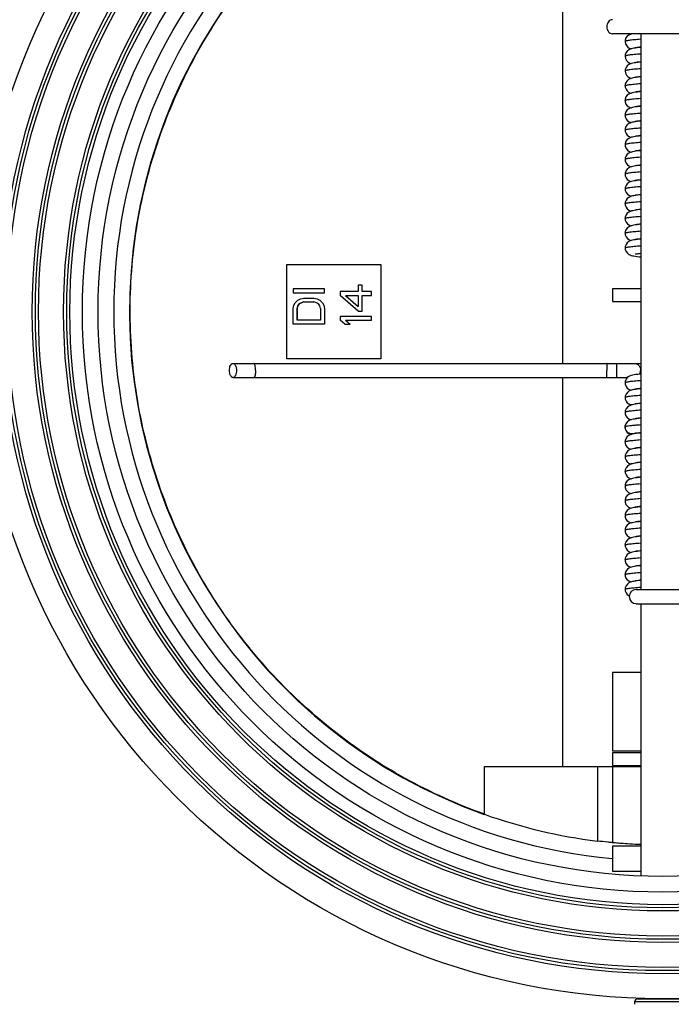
# Model space of a CAD drawing. Header units: millimetres. Extents: x 35 to 1506, y -73 to 359.
# Tile 10 of 13: x 1132 to 1236, y 32 to 189. Entities that reach past the tile are written whole.
import ezdxf

# ---------------------------------------------------------------- set-up
doc = ezdxf.new("R2010")
doc.units = ezdxf.units.MM
doc.header["$LTSCALE"] = 30.734
doc.layers.get('0').update_dxf_attribs({"linetype": 'CONTINUOUS'})

msp = doc.modelspace()

# ---------------------------------------------------------------- linework, layer by layer
at = {"color": 7, "linetype": 'Continuous'}
for p, q in [((1218.8, 134.38), (1218.8, 200.11)), ((1239.52, 186.9), (1226.68, 186.9)), ((1229.88, 186.9), (1229.7, 186.85)), ((1231.2, 186.9), (1231.2, 98.33)), ((1228.71, 185.67), (1228.71, 185.67)), ((1228.71, 183.32), (1228.71, 183.32)), ((1228.71, 180.97), (1228.71, 180.97)), ((1228.7, 178.62), (1228.7, 178.62)), ((1228.7, 176.27), (1228.7, 176.27)), ((1228.7, 173.92), (1228.7, 173.92)), ((1228.7, 171.57), (1228.7, 171.57)), ((1228.71, 169.22), (1228.71, 169.22)), ((1228.71, 166.87), (1228.71, 166.87)), ((1228.71, 164.52), (1228.71, 164.52)), ((1228.71, 162.17), (1228.71, 162.17)), ((1228.71, 159.82), (1228.71, 159.82)), ((1228.71, 157.47), (1228.71, 157.47)), ((1228.71, 155.12), (1228.71, 155.12)), ((1228.71, 152.77), (1228.71, 152.77)), ((1174.81, 135.11), (1174.81, 150.11)), ((1174.81, 150.11), (1189.8, 150.11)), ((1189.8, 150.11), (1189.8, 135.11)), ((1175.81, 146.24), (1175.81, 145.61)), ((1180.81, 146.24), (1175.81, 146.24)), ((1180.81, 145.61), (1180.81, 146.24)), ((1186.18, 146.86), (1186.18, 145.82)), ((1186.81, 146.86), (1186.18, 146.86)), ((1186.81, 145.82), (1186.81, 146.86)), ((1226.7, 146.24), (1226.7, 144.24)), ((1231.2, 146.24), (1226.7, 146.24)), ((1175.81, 145.61), (1180.81, 145.61)), ((1176.13, 144.05), (1176.55, 144.47)), ((1176.55, 144.47), (1176.98, 144.68)), ((1176.98, 144.68), (1177.51, 144.78)), ((1177.51, 144.78), (1179.1, 144.78)), ((1179.1, 144.78), (1179.64, 144.68)), ((1179.64, 144.68), (1180.06, 144.47)), ((1180.06, 144.47), (1180.49, 144.05)), ((1183.3, 145.82), (1183.3, 145.2)), ((1186.18, 145.82), (1183.3, 145.82)), ((1186.18, 142.7), (1183.3, 145.2)), ((1184.16, 145.2), (1186.18, 143.43)), ((1184.16, 145.2), (1186.18, 145.2)), ((1186.18, 145.2), (1186.18, 143.43)), ((1188.3, 145.82), (1186.81, 145.82)), ((1186.81, 142.7), (1186.81, 145.2)), ((1186.81, 145.2), (1188.3, 145.2)), ((1188.3, 145.2), (1188.3, 145.82)), ((1175.81, 143.11), (1175.91, 143.63)), ((1175.81, 140.61), (1175.81, 143.11)), ((1175.91, 143.63), (1176.13, 144.05)), ((1176.55, 143.53), (1176.44, 143.11)), ((1176.44, 141.24), (1176.44, 143.11)), ((1176.46, 143.11), (1176.44, 143.11)), ((1176.46, 143.11), (1176.56, 143.53)), ((1176.46, 143.11), (1176.46, 141.24)), ((1176.76, 143.84), (1176.55, 143.53)), ((1176.56, 143.53), (1176.77, 143.84)), ((1177.08, 144.05), (1176.76, 143.84)), ((1176.77, 143.84), (1177.09, 144.05)), ((1177.51, 144.16), (1177.08, 144.05)), ((1177.09, 144.05), (1177.52, 144.16)), ((1177.51, 144.16), (1179.1, 144.16)), ((1179.53, 144.05), (1179.1, 144.16)), ((1179.85, 143.84), (1179.53, 144.05)), ((1180.06, 143.53), (1179.85, 143.84)), ((1180.17, 143.11), (1180.06, 143.53)), ((1180.17, 143.11), (1180.17, 141.24)), ((1180.49, 144.05), (1180.7, 143.63)), ((1180.7, 143.63), (1180.81, 143.11)), ((1180.81, 143.11), (1180.81, 140.61)), ((1226.7, 144.24), (1231.2, 144.24)), ((1180.17, 141.24), (1176.44, 141.24)), ((1183.3, 141.86), (1183.3, 141.24)), ((1188.3, 141.86), (1183.3, 141.86)), ((1184.05, 140.61), (1183.3, 141.24)), ((1184.16, 141.24), (1184.9, 140.61)), ((1184.16, 141.24), (1188.3, 141.24)), ((1186.18, 142.7), (1186.81, 142.7)), ((1188.3, 141.24), (1188.3, 141.86)), ((1180.81, 140.61), (1175.81, 140.61)), ((1184.05, 140.61), (1184.9, 140.61)), ((1189.8, 135.11), (1174.81, 135.11)), ((1166.2, 134.38), (1231.2, 134.38)), ((1166.2, 132.13), (1229.1, 132.13)), ((1218.8, 70.11), (1218.8, 132.13)), ((1229.3, 132.28), (1229.06, 132.1)), ((1228.71, 131.27), (1228.71, 131.27)), ((1228.71, 128.92), (1228.71, 128.92)), ((1228.71, 126.57), (1228.71, 126.57)), ((1230.57, 125.56), (1230.27, 125.51)), ((1228.73, 124.43), (1228.71, 124.21)), ((1228.71, 124.21), (1228.73, 124.24)), ((1228.71, 124.21), (1228.71, 124.21)), ((1229.12, 125.1), (1229.04, 125.02)), ((1229.14, 125.12), (1229.1, 125.08)), ((1228.71, 121.86), (1228.71, 121.86)), ((1228.71, 119.51), (1228.71, 119.51)), ((1229.52, 118.39), (1229.69, 118.34)), ((1228.7, 117.16), (1228.7, 117.16)), ((1228.7, 114.82), (1228.7, 114.82)), ((1228.7, 112.47), (1228.7, 112.47)), ((1228.7, 110.12), (1228.7, 110.12)), ((1228.7, 107.77), (1228.7, 107.77)), ((1228.71, 105.42), (1228.71, 105.42)), ((1228.71, 103.07), (1228.71, 103.07)), ((1228.71, 100.72), (1228.71, 100.72)), ((1228.71, 98.37), (1228.71, 98.37)), ((1229.29, 97.36), (1229.37, 97.32)), ((1230.49, 98.33), (1243.27, 98.33)), ((1230.49, 96.08), (1243.27, 96.08)), ((1231.2, 96.08), (1231.2, 52.68)), ((1231.2, 85.11), (1226.7, 85.11)), ((1226.7, 85.11), (1226.7, 72.61)), ((1226.7, 72.61), (1231.2, 72.61)), ((1231.2, 72.32), (1226.7, 72.32)), ((1226.7, 72.32), (1226.7, 70.32)), ((1206.28, 70.11), (1231.2, 70.11)), ((1206.28, 62.52), (1206.28, 70.11)), ((1224.29, 70.11), (1224.29, 58.26)), ((1226.7, 70.32), (1231.2, 70.32)), ((1226.72, 70.11), (1226.72, 57.99)), ((1231.2, 57.43), (1226.7, 57.43)), ((1226.7, 57.43), (1226.7, 53.43)), ((1226.7, 53.43), (1231.2, 53.43)), ((1230.7, 33.11), (1238.7, 33.11)), ((1239.2, 32.61), (1230.2, 32.61)), ((1230.2, 32.61), (1230.2, 32.24))]:
    msp.add_line(p, q, dxfattribs=at)
for points in [[(1229.7, 186.85), (1229.52, 186.79), (1229.3, 186.69), (1229.06, 186.5), (1228.85, 186.23), (1228.73, 185.89), (1228.71, 185.67)], [(1229.54, 186.9), (1229.57, 186.88), (1229.69, 186.85)], [(1228.71, 185.67), (1228.76, 185.32), (1228.92, 185.01), (1229.14, 184.77), (1229.37, 184.62), (1229.58, 184.53), (1229.69, 184.5)], [(1230.35, 184.63), (1230.1, 184.59), (1229.89, 184.55), (1229.7, 184.5), (1229.52, 184.44), (1229.3, 184.34), (1229.06, 184.15), (1228.85, 183.88), (1228.73, 183.54), (1228.71, 183.32)], [(1230.33, 184.7), (1230.32, 184.7), (1230.34, 184.7), (1230.41, 184.72), (1230.54, 184.74), (1230.71, 184.77), (1230.93, 184.8), (1231.2, 184.83), (1231.2, 184.83)], [(1231.2, 184.74), (1230.96, 184.71), (1230.63, 184.67), (1230.35, 184.63)], [(1228.71, 183.32), (1228.76, 182.96), (1228.92, 182.65), (1229.15, 182.41), (1229.38, 182.26), (1229.59, 182.17), (1229.69, 182.15)], [(1230.43, 182.29), (1230.15, 182.25), (1229.92, 182.21), (1229.72, 182.16), (1229.52, 182.09), (1229.3, 181.99), (1229.06, 181.8), (1228.86, 181.54), (1228.73, 181.2), (1228.71, 180.97)], [(1230.33, 182.35), (1230.32, 182.35), (1230.34, 182.35), (1230.41, 182.37), (1230.53, 182.39), (1230.71, 182.42), (1230.94, 182.45), (1231.2, 182.48)], [(1231.2, 182.39), (1231.11, 182.38), (1230.75, 182.33), (1230.43, 182.29)], [(1228.71, 180.97), (1228.76, 180.62), (1228.92, 180.3), (1229.14, 180.07), (1229.37, 179.91), (1229.58, 179.83), (1229.69, 179.8)], [(1230.48, 179.95), (1230.23, 179.91), (1230.01, 179.87), (1229.82, 179.83), (1229.64, 179.78), (1229.46, 179.72), (1229.25, 179.6), (1229.02, 179.41), (1228.83, 179.14), (1228.72, 178.82), (1228.7, 178.62)], [(1230.33, 180), (1230.33, 180), (1230.33, 180), (1230.39, 180.01), (1230.5, 180.03), (1230.64, 180.06), (1230.83, 180.08), (1231.06, 180.11), (1231.2, 180.13)], [(1231.2, 180.04), (1231.1, 180.03), (1230.77, 179.99), (1230.48, 179.95)], [(1228.7, 178.62), (1228.73, 178.37), (1228.86, 178.05), (1229.05, 177.79), (1229.28, 177.62), (1229.49, 177.51), (1229.67, 177.45), (1229.68, 177.45)], [(1230.37, 177.58), (1230.12, 177.54), (1229.9, 177.5), (1229.71, 177.45), (1229.52, 177.39), (1229.3, 177.29), (1229.06, 177.1), (1228.85, 176.83), (1228.72, 176.49), (1228.7, 176.27)], [(1230.32, 177.64), (1230.32, 177.64), (1230.35, 177.65), (1230.43, 177.67), (1230.55, 177.69), (1230.71, 177.72), (1230.89, 177.74), (1231.12, 177.77), (1231.2, 177.78)], [(1231.2, 177.69), (1231.01, 177.67), (1230.67, 177.62), (1230.37, 177.58)], [(1228.7, 176.27), (1228.73, 176.03), (1228.85, 175.7), (1229.06, 175.44), (1229.3, 175.26), (1229.51, 175.15), (1229.69, 175.1)], [(1230.39, 175.24), (1230.13, 175.19), (1229.91, 175.15), (1229.71, 175.1), (1229.52, 175.04), (1229.31, 174.94), (1229.06, 174.76), (1228.85, 174.48), (1228.72, 174.14), (1228.7, 173.92)], [(1230.31, 175.29), (1230.32, 175.29), (1230.37, 175.31), (1230.46, 175.33), (1230.6, 175.35), (1230.77, 175.38), (1230.98, 175.4), (1231.2, 175.43)], [(1231.2, 175.34), (1231.04, 175.32), (1230.69, 175.28), (1230.39, 175.24)], [(1228.7, 173.92), (1228.73, 173.67), (1228.86, 173.34), (1229.06, 173.09), (1229.28, 172.91), (1229.49, 172.81), (1229.68, 172.75)], [(1230.34, 172.88), (1230.09, 172.84), (1229.88, 172.8), (1229.69, 172.75), (1229.5, 172.68), (1229.29, 172.58), (1229.04, 172.39), (1228.84, 172.12), (1228.72, 171.78), (1228.7, 171.57)], [(1230.32, 172.94), (1230.32, 172.94), (1230.33, 172.95), (1230.39, 172.96), (1230.5, 172.98), (1230.66, 173.01), (1230.85, 173.04), (1231.08, 173.07), (1231.2, 173.08)], [(1231.2, 172.99), (1230.97, 172.96), (1230.63, 172.92), (1230.34, 172.88)], [(1228.7, 171.57), (1228.73, 171.32), (1228.86, 170.99), (1229.06, 170.74), (1229.28, 170.57), (1229.49, 170.46), (1229.68, 170.4)], [(1230.37, 170.53), (1230.12, 170.49), (1229.9, 170.45), (1229.71, 170.4), (1229.51, 170.34), (1229.29, 170.23), (1229.05, 170.04), (1228.85, 169.77), (1228.73, 169.44), (1228.71, 169.22)], [(1230.32, 170.59), (1230.32, 170.59), (1230.38, 170.61), (1230.49, 170.63), (1230.64, 170.66), (1230.84, 170.69), (1231.09, 170.72), (1231.2, 170.73)], [(1231.2, 170.64), (1230.98, 170.61), (1230.66, 170.57), (1230.37, 170.53)], [(1228.71, 169.22), (1228.73, 168.98), (1228.86, 168.64), (1229.07, 168.38), (1229.3, 168.21), (1229.51, 168.1), (1229.68, 168.05)], [(1230.4, 168.19), (1230.14, 168.15), (1229.91, 168.1), (1229.71, 168.06), (1229.52, 167.99), (1229.3, 167.89), (1229.06, 167.71), (1228.86, 167.44), (1228.73, 167.1), (1228.71, 166.87)], [(1230.33, 168.25), (1230.32, 168.24), (1230.32, 168.25), (1230.39, 168.26), (1230.5, 168.28), (1230.66, 168.31), (1230.87, 168.34), (1231.11, 168.37), (1231.2, 168.38)], [(1231.2, 168.29), (1231.06, 168.27), (1230.71, 168.23), (1230.4, 168.19)], [(1228.71, 166.87), (1228.73, 166.63), (1228.86, 166.3), (1229.07, 166.03), (1229.3, 165.86), (1229.51, 165.76), (1229.68, 165.7)], [(1230.44, 165.84), (1230.16, 165.8), (1229.93, 165.76), (1229.72, 165.71), (1229.51, 165.64), (1229.29, 165.53), (1229.06, 165.35), (1228.86, 165.09), (1228.73, 164.76), (1228.71, 164.52)], [(1230.32, 165.9), (1230.32, 165.9), (1230.32, 165.9), (1230.38, 165.91), (1230.49, 165.93), (1230.64, 165.96), (1230.82, 165.98), (1231.04, 166.01), (1231.2, 166.03)], [(1231.2, 165.94), (1231.15, 165.93), (1230.76, 165.89), (1230.44, 165.84)], [(1228.71, 164.52), (1228.73, 164.28), (1228.86, 163.95), (1229.06, 163.69), (1229.29, 163.52), (1229.5, 163.41), (1229.68, 163.35)], [(1230.4, 163.49), (1230.14, 163.45), (1229.92, 163.41), (1229.72, 163.36), (1229.52, 163.29), (1229.3, 163.19), (1229.06, 163.01), (1228.86, 162.74), (1228.73, 162.4), (1228.71, 162.17)], [(1230.32, 163.55), (1230.32, 163.55), (1230.39, 163.56)], [(1230.39, 163.56), (1230.51, 163.58), (1230.66, 163.61), (1230.86, 163.64), (1231.09, 163.67), (1231.2, 163.68)], [(1231.2, 163.59), (1231.01, 163.57), (1230.69, 163.53), (1230.4, 163.49)], [(1228.71, 162.17), (1228.73, 161.93), (1228.86, 161.6), (1229.07, 161.33), (1229.3, 161.16), (1229.52, 161.05), (1229.69, 161)], [(1230.37, 161.13), (1230.12, 161.09), (1229.9, 161.05), (1229.7, 161), (1229.5, 160.93), (1229.29, 160.83), (1229.05, 160.64), (1228.86, 160.38), (1228.73, 160.05), (1228.71, 159.82)], [(1230.32, 161.19), (1230.32, 161.2), (1230.38, 161.21), (1230.49, 161.23), (1230.64, 161.26), (1230.83, 161.28), (1231.06, 161.31), (1231.2, 161.33)], [(1231.2, 161.24), (1231.01, 161.22), (1230.67, 161.17), (1230.37, 161.13)], [(1228.71, 159.82), (1228.74, 159.57), (1228.86, 159.25), (1229.06, 158.99), (1229.29, 158.81), (1229.51, 158.71), (1229.68, 158.65)], [(1230.44, 158.79), (1230.16, 158.75), (1229.93, 158.71), (1229.72, 158.66), (1229.52, 158.59), (1229.3, 158.48), (1229.06, 158.3), (1228.86, 158.04), (1228.73, 157.7), (1228.71, 157.47)], [(1230.32, 158.85), (1230.32, 158.85), (1230.34, 158.85), (1230.41, 158.87), (1230.53, 158.89), (1230.7, 158.92), (1230.9, 158.94), (1231.15, 158.97), (1231.2, 158.98)], [(1231.2, 158.89), (1231.13, 158.88), (1230.76, 158.84), (1230.44, 158.79)], [(1228.71, 157.47), (1228.74, 157.22), (1228.87, 156.89), (1229.07, 156.63), (1229.3, 156.46), (1229.52, 156.35), (1229.68, 156.3)], [(1230.35, 156.43), (1230.1, 156.39), (1229.89, 156.35), (1229.69, 156.3), (1229.5, 156.23), (1229.29, 156.13), (1229.05, 155.94), (1228.85, 155.67), (1228.73, 155.33), (1228.71, 155.12)], [(1230.32, 156.5), (1230.33, 156.5), (1230.38, 156.51), (1230.48, 156.53), (1230.62, 156.55), (1230.81, 156.58), (1231.03, 156.61), (1231.2, 156.63)], [(1231.2, 156.54), (1230.96, 156.51), (1230.63, 156.47), (1230.35, 156.43)], [(1228.71, 155.12), (1228.73, 154.88), (1228.86, 154.54), (1229.07, 154.28), (1229.3, 154.1), (1229.52, 154), (1229.68, 153.95)], [(1230.38, 154.09), (1230.12, 154.04), (1229.9, 154), (1229.7, 153.95), (1229.51, 153.88), (1229.29, 153.78), (1229.06, 153.6), (1228.86, 153.34), (1228.73, 153), (1228.71, 152.77)], [(1230.33, 154.15), (1230.33, 154.15), (1230.33, 154.15), (1230.39, 154.16), (1230.49, 154.18), (1230.65, 154.21), (1230.85, 154.24), (1231.09, 154.27), (1231.2, 154.28)], [(1231.2, 154.19), (1231.02, 154.17), (1230.68, 154.13), (1230.38, 154.09)], [(1228.71, 152.77), (1228.73, 152.53), (1228.86, 152.19), (1229.07, 151.93), (1229.31, 151.75), (1229.52, 151.65), (1229.7, 151.59), (1229.89, 151.54), (1230.11, 151.5), (1230.35, 151.46), (1230.63, 151.42), (1230.94, 151.38), (1231.2, 151.36)], [(1230.32, 151.8), (1230.33, 151.8), (1230.38, 151.81), (1230.48, 151.83), (1230.61, 151.85), (1230.79, 151.88), (1231, 151.91), (1231.2, 151.93)], [(1229.06, 132.1), (1228.86, 131.84), (1228.73, 131.51), (1228.71, 131.27)], [(1231.2, 132.68), (1231.15, 132.67), (1230.76, 132.63), (1230.44, 132.59), (1230.16, 132.55), (1229.92, 132.5), (1229.72, 132.45), (1229.52, 132.39), (1229.3, 132.28)], [(1228.71, 131.27), (1228.73, 131.04), (1228.86, 130.7), (1229.06, 130.44), (1229.3, 130.25), (1229.51, 130.15), (1229.68, 130.09)], [(1230.33, 130.29), (1230.32, 130.29), (1230.32, 130.29), (1230.39, 130.31), (1230.49, 130.33), (1230.65, 130.35), (1230.83, 130.38), (1231.06, 130.41), (1231.2, 130.42)], [(1231.2, 130.33), (1231.02, 130.31), (1230.68, 130.27), (1230.39, 130.23)], [(1230.39, 130.23), (1230.13, 130.19), (1229.91, 130.15), (1229.72, 130.1), (1229.53, 130.04), (1229.31, 129.94), (1229.07, 129.76), (1228.86, 129.49), (1228.73, 129.15), (1228.71, 128.92)], [(1228.71, 128.92), (1228.73, 128.69), (1228.86, 128.35), (1229.06, 128.09), (1229.29, 127.91), (1229.51, 127.8), (1229.68, 127.74)], [(1230.37, 127.88), (1230.12, 127.84), (1229.89, 127.79), (1229.7, 127.75), (1229.51, 127.68), (1229.3, 127.58), (1229.07, 127.4), (1228.86, 127.14), (1228.73, 126.81), (1228.71, 126.57)], [(1230.33, 127.94), (1230.32, 127.94), (1230.33, 127.94), (1230.39, 127.96), (1230.51, 127.98), (1230.66, 128), (1230.84, 128.03), (1231.06, 128.06), (1231.2, 128.07)], [(1231.2, 127.98), (1231, 127.96), (1230.67, 127.92), (1230.37, 127.88)], [(1228.71, 126.57), (1228.73, 126.34), (1228.85, 126), (1229.06, 125.73), (1229.3, 125.55), (1229.52, 125.44), (1229.69, 125.39)], [(1230.33, 125.59), (1230.32, 125.59), (1230.33, 125.59), (1230.39, 125.61), (1230.5, 125.63), (1230.66, 125.65), (1230.86, 125.68), (1231.1, 125.71), (1231.2, 125.72)], [(1231.2, 125.63), (1230.92, 125.6), (1230.57, 125.56)], [(1228.71, 124.21), (1228.73, 123.97), (1228.86, 123.64), (1229.06, 123.38), (1229.3, 123.2), (1229.52, 123.09), (1229.69, 123.04)], [(1229.04, 125.02), (1228.84, 124.76), (1228.73, 124.43)], [(1230.27, 125.51), (1230.01, 125.47), (1229.79, 125.42), (1229.59, 125.36), (1229.38, 125.27), (1229.14, 125.12)], [(1230.41, 123.18), (1230.14, 123.14), (1229.91, 123.1), (1229.7, 123.05), (1229.51, 122.98), (1229.29, 122.87), (1229.06, 122.7), (1228.86, 122.44), (1228.73, 122.11), (1228.71, 121.86)], [(1230.32, 123.24), (1230.32, 123.24), (1230.38, 123.25), (1230.48, 123.27), (1230.62, 123.3)], [(1231.2, 123.28), (1231.13, 123.27), (1230.73, 123.23), (1230.41, 123.18)], [(1230.62, 123.3), (1230.81, 123.33), (1231.03, 123.35), (1231.2, 123.37)], [(1228.71, 121.86), (1228.73, 121.63), (1228.85, 121.3), (1229.05, 121.04), (1229.28, 120.86), (1229.5, 120.75), (1229.69, 120.69)], [(1230.4, 120.83), (1230.14, 120.79), (1229.92, 120.75), (1229.72, 120.7), (1229.53, 120.64), (1229.31, 120.54), (1229.07, 120.36), (1228.86, 120.09), (1228.73, 119.75), (1228.71, 119.51)], [(1230.32, 120.89), (1230.33, 120.89), (1230.38, 120.9), (1230.48, 120.92), (1230.62, 120.95), (1230.81, 120.98), (1231.04, 121.01), (1231.2, 121.02)], [(1231.2, 120.93), (1231.05, 120.91), (1230.7, 120.87), (1230.4, 120.83)], [(1228.71, 119.51), (1228.73, 119.27), (1228.86, 118.94), (1229.06, 118.68), (1229.29, 118.5), (1229.52, 118.39)], [(1229.51, 118.28), (1229.3, 118.18), (1229.07, 118), (1228.86, 117.74), (1228.73, 117.4), (1228.7, 117.16)], [(1230.38, 118.48), (1230.12, 118.44), (1229.9, 118.39), (1229.7, 118.35), (1229.51, 118.28)], [(1230.32, 118.54), (1230.32, 118.54), (1230.37, 118.55), (1230.46, 118.57), (1230.58, 118.59), (1230.74, 118.62), (1230.93, 118.64), (1231.16, 118.67), (1231.2, 118.67)], [(1231.2, 118.58), (1231.03, 118.56), (1230.68, 118.52), (1230.38, 118.48)], [(1228.7, 117.16), (1228.73, 116.93), (1228.86, 116.59), (1229.06, 116.33), (1229.3, 116.15), (1229.52, 116.04), (1229.68, 115.99)], [(1230.35, 116.12), (1230.11, 116.09), (1229.9, 116.04), (1229.71, 116), (1229.52, 115.94), (1229.3, 115.83), (1229.06, 115.65), (1228.85, 115.38), (1228.72, 115.04), (1228.7, 114.82)], [(1230.33, 116.19), (1230.32, 116.19), (1230.33, 116.19), (1230.39, 116.2), (1230.49, 116.23), (1230.63, 116.25), (1230.81, 116.28), (1231.03, 116.3), (1231.2, 116.32)], [(1231.2, 116.23), (1230.95, 116.2), (1230.63, 116.16), (1230.35, 116.12)], [(1228.7, 114.82), (1228.73, 114.58), (1228.85, 114.25), (1229.04, 114), (1229.28, 113.81), (1229.5, 113.7), (1229.69, 113.64)], [(1230.36, 113.78), (1230.12, 113.74), (1229.91, 113.7), (1229.72, 113.65), (1229.53, 113.59), (1229.31, 113.49), (1229.06, 113.31), (1228.85, 113.03), (1228.73, 112.7), (1228.7, 112.47)], [(1230.32, 113.84), (1230.31, 113.84), (1230.32, 113.84), (1230.38, 113.85), (1230.48, 113.87), (1230.62, 113.9), (1230.79, 113.92), (1231, 113.95), (1231.2, 113.97)], [(1231.2, 113.88), (1230.96, 113.85), (1230.64, 113.82), (1230.36, 113.78)], [(1228.7, 112.47), (1228.72, 112.24), (1228.84, 111.91), (1229.04, 111.65), (1229.28, 111.46), (1229.51, 111.35), (1229.69, 111.29)], [(1230.42, 111.43), (1230.15, 111.39), (1229.92, 111.35), (1229.71, 111.3), (1229.51, 111.23), (1229.29, 111.13), (1229.05, 110.94), (1228.85, 110.68), (1228.73, 110.35), (1228.7, 110.12)], [(1230.31, 111.49), (1230.31, 111.49), (1230.33, 111.49), (1230.39, 111.51), (1230.49, 111.53), (1230.63, 111.55), (1230.8, 111.57), (1231, 111.6), (1231.2, 111.62)], [(1231.2, 111.53), (1231.09, 111.52), (1230.73, 111.48), (1230.42, 111.43)], [(1228.7, 110.12), (1228.72, 109.89), (1228.85, 109.56), (1229.05, 109.29), (1229.3, 109.1), (1229.52, 109), (1229.69, 108.94)], [(1230.35, 109.07), (1230.11, 109.04), (1229.9, 108.99), (1229.71, 108.95), (1229.52, 108.89), (1229.31, 108.79), (1229.06, 108.6), (1228.85, 108.33), (1228.73, 107.99), (1228.7, 107.77)], [(1230.31, 109.14), (1230.31, 109.14), (1230.32, 109.14), (1230.38, 109.15), (1230.49, 109.17), (1230.62, 109.2), (1230.79, 109.22), (1230.99, 109.25), (1231.2, 109.27)], [(1231.2, 109.18), (1230.94, 109.15), (1230.63, 109.11), (1230.35, 109.07)], [(1228.7, 107.77), (1228.73, 107.54), (1228.85, 107.21), (1229.06, 106.93), (1229.3, 106.75), (1229.53, 106.64), (1229.68, 106.59)], [(1230.33, 106.72), (1230.09, 106.68), (1229.89, 106.64), (1229.7, 106.6), (1229.51, 106.53), (1229.3, 106.43), (1229.07, 106.25), (1228.86, 105.99), (1228.73, 105.65), (1228.71, 105.42)], [(1230.31, 106.79), (1230.31, 106.79), (1230.33, 106.79), (1230.4, 106.81), (1230.51, 106.83), (1230.65, 106.85), (1230.83, 106.88), (1231.04, 106.91), (1231.2, 106.92)], [(1231.2, 106.83), (1230.91, 106.8), (1230.6, 106.76), (1230.33, 106.72)], [(1228.71, 105.42), (1228.73, 105.19), (1228.86, 104.85), (1229.06, 104.59), (1229.29, 104.41), (1229.51, 104.3), (1229.68, 104.24)], [(1230.36, 104.38), (1230.11, 104.34), (1229.89, 104.29), (1229.7, 104.25), (1229.51, 104.18), (1229.3, 104.08), (1229.06, 103.9), (1228.86, 103.64), (1228.73, 103.31), (1228.71, 103.07)], [(1230.33, 104.44), (1230.32, 104.44), (1230.33, 104.44), (1230.39, 104.46), (1230.51, 104.48), (1230.66, 104.5), (1230.86, 104.53), (1231.1, 104.56), (1231.2, 104.57)], [(1231.2, 104.48), (1230.98, 104.46), (1230.65, 104.42), (1230.36, 104.38)], [(1228.71, 103.07), (1228.73, 102.84), (1228.85, 102.51), (1229.05, 102.24), (1229.28, 102.06), (1229.5, 101.96), (1229.68, 101.89), (1229.68, 101.89)], [(1230.47, 102.04), (1230.19, 102), (1229.95, 101.96), (1229.73, 101.91), (1229.53, 101.84), (1229.31, 101.74), (1229.07, 101.56), (1228.86, 101.29), (1228.73, 100.96), (1228.71, 100.72)], [(1230.33, 102.09), (1230.32, 102.09), (1230.32, 102.09), (1230.38, 102.11), (1230.49, 102.13), (1230.64, 102.15), (1230.82, 102.18), (1231.04, 102.21), (1231.2, 102.22)], [(1231.2, 102.13), (1231.2, 102.13), (1230.81, 102.09), (1230.47, 102.04)], [(1228.71, 100.72), (1228.73, 100.49), (1228.85, 100.16), (1229.05, 99.89), (1229.29, 99.71), (1229.5, 99.6), (1229.68, 99.54)], [(1230.37, 99.68), (1230.12, 99.64), (1229.91, 99.6), (1229.71, 99.55), (1229.52, 99.49), (1229.31, 99.39), (1229.07, 99.21), (1228.86, 98.94), (1228.73, 98.6), (1228.71, 98.37)], [(1230.33, 99.74), (1230.32, 99.74), (1230.33, 99.74), (1230.39, 99.76), (1230.5, 99.78), (1230.65, 99.8), (1230.84, 99.83), (1231.07, 99.86), (1231.2, 99.87)], [(1231.2, 99.78), (1230.99, 99.76), (1230.66, 99.72), (1230.37, 99.68)], [(1228.71, 98.37), (1228.73, 98.13), (1228.86, 97.8), (1229.05, 97.54), (1229.29, 97.36)]]:
    msp.add_lwpolyline(points, dxfattribs=at)
for radius in [109.5, 105.5, 105, 104.5, 100.5, 100, 99.5, 95.5, 95, 94.5, 92.5, 90]:
    msp.add_circle((1234.7, 142.61), radius, dxfattribs=at)
for centre, radius, start, end in [((1234.7, 142.61), 87.5, 95.2653, 264.735), ((1234.7, 142.61), 85, 100.7855, 250.4616), ((1229.82, 124.24), 1.09, 180.0081, 181.4037), ((1229.87, 124.24), 1.15, 161.243, 163.2123), ((1229.86, 124.24), 1.14, 147.4074, 161.2632), ((1229.83, 124.26), 1.1, 144.6802, 147.3388), ((1229.83, 124.26), 1.1, 139.9853, 144.6683), ((1229.85, 124.24), 1.13, 131.6245, 139.9685), ((1230.48, 97.21), 1.12, 90, 270), ((1234.74, 142.58), 84.97, 250.4304, 262.9353), ((1230.7, 32.61), 0.5, 90, 180)]:
    msp.add_arc(centre, radius, start, end, dxfattribs=at)
for points, knots in [([(1206.28, 62.54), (1201.94, 64.09), (1193.48, 67.9), (1181.9, 75.61), (1171.72, 85.09), (1163.21, 96.1), (1156.61, 108.35), (1152.09, 121.5), (1149.76, 135.22), (1149.68, 149.13), (1151.87, 162.87), (1156.26, 176.07), (1162.74, 188.38), (1171.12, 199.48), (1181.2, 209.07), (1192.71, 216.89), (1205.32, 222.74), (1214.26, 225.23), (1218.8, 226.09)], [0, 0, 0, 0, 0.062495, 0.124989, 0.187487, 0.249988, 0.312491, 0.374996, 0.437501, 0.500007, 0.562513, 0.625017, 0.68752, 0.75002, 0.812518, 0.875014, 0.937506, 1, 1, 1, 1]), ([(1226.68, 189.15), (1226.56, 189.15), (1226.32, 189.08), (1226.02, 188.82), (1225.83, 188.45), (1225.79, 188.17), (1225.79, 188.02)], [0, 0, 0, 0, 0.222517, 0.462026, 0.723665, 1, 1, 1, 1]), ([(1225.79, 188.02), (1225.79, 187.88), (1225.83, 187.59), (1226.02, 187.22), (1226.32, 186.96), (1226.56, 186.9), (1226.68, 186.9)], [0, 0, 0, 0, 0.276332, 0.53796, 0.777473, 1, 1, 1, 1]), ([(1231.18, 186.02), (1230.84, 186), (1230.35, 185.96), (1229.74, 185.9), (1229.38, 185.85), (1229.1, 185.81), (1228.89, 185.77), (1228.77, 185.73), (1228.71, 185.69), (1228.71, 185.67)], [0, 0, 0, 0, 0.415099, 0.586502, 0.729697, 0.842519, 0.924572, 0.976078, 1, 1, 1, 1]), ([(1231.2, 183.67), (1230.85, 183.65), (1230.35, 183.61), (1229.74, 183.55), (1229.38, 183.5), (1229.1, 183.46), (1228.89, 183.42), (1228.77, 183.38), (1228.71, 183.34), (1228.71, 183.32)], [0, 0, 0, 0, 0.415194, 0.586568, 0.729623, 0.842395, 0.924499, 0.976076, 1, 1, 1, 1]), ([(1231.19, 181.32), (1230.84, 181.3), (1230.35, 181.26), (1229.74, 181.2), (1229.38, 181.15), (1229.1, 181.11), (1228.89, 181.07), (1228.77, 181.03), (1228.71, 180.99), (1228.71, 180.97)], [0, 0, 0, 0, 0.415475, 0.586764, 0.729585, 0.842252, 0.924373, 0.97602, 1, 1, 1, 1]), ([(1228.7, 178.62), (1228.7, 178.64), (1228.77, 178.68), (1228.89, 178.72), (1229.1, 178.76), (1229.38, 178.8), (1229.74, 178.85), (1230.35, 178.91), (1230.84, 178.95), (1231.18, 178.97)], [0, 0, 0, 0, 0.024469, 0.077565, 0.161215, 0.274668, 0.416769, 0.586245, 1, 1, 1, 1]), ([(1228.7, 176.27), (1228.7, 176.29), (1228.77, 176.33), (1228.89, 176.37), (1229.1, 176.41), (1229.39, 176.45), (1229.74, 176.5), (1230.35, 176.56), (1230.84, 176.6), (1231.18, 176.62)], [0, 0, 0, 0, 0.024488, 0.077686, 0.161463, 0.275018, 0.417148, 0.586532, 1, 1, 1, 1]), ([(1228.7, 173.92), (1228.7, 173.94), (1228.77, 173.98), (1228.89, 174.02), (1229.11, 174.06), (1229.39, 174.1), (1229.75, 174.15), (1230.36, 174.21), (1230.85, 174.25), (1231.2, 174.27)], [0, 0, 0, 0, 0.024509, 0.077867, 0.161851, 0.275586, 0.417798, 0.587098, 1, 1, 1, 1]), ([(1228.7, 171.57), (1228.7, 171.59), (1228.77, 171.63), (1228.89, 171.67), (1229.11, 171.71), (1229.39, 171.75), (1229.75, 171.8), (1230.35, 171.86), (1230.84, 171.9), (1231.19, 171.92)], [0, 0, 0, 0, 0.024557, 0.078059, 0.16222, 0.276105, 0.418379, 0.587591, 1, 1, 1, 1]), ([(1231.18, 169.57), (1230.84, 169.55), (1230.35, 169.51), (1229.75, 169.45), (1229.39, 169.4), (1229.11, 169.36), (1228.89, 169.32), (1228.77, 169.28), (1228.71, 169.24), (1228.71, 169.22)], [0, 0, 0, 0, 0.410126, 0.58001, 0.723548, 0.838621, 0.923232, 0.975995, 1, 1, 1, 1]), ([(1231.18, 167.22), (1230.84, 167.2), (1230.35, 167.16), (1229.75, 167.1), (1229.39, 167.05), (1229.11, 167.01), (1228.89, 166.97), (1228.77, 166.93), (1228.71, 166.89), (1228.71, 166.87)], [0, 0, 0, 0, 0.41026, 0.580284, 0.723928, 0.839012, 0.923481, 0.976034, 1, 1, 1, 1]), ([(1231.2, 164.88), (1230.85, 164.85), (1230.36, 164.81), (1229.75, 164.75), (1229.39, 164.7), (1229.11, 164.66), (1228.9, 164.62), (1228.77, 164.58), (1228.71, 164.54), (1228.71, 164.52)], [0, 0, 0, 0, 0.41037, 0.580542, 0.724303, 0.839407, 0.92373, 0.976097, 1, 1, 1, 1]), ([(1231.19, 162.52), (1230.84, 162.5), (1230.36, 162.46), (1229.75, 162.4), (1229.39, 162.35), (1229.11, 162.31), (1228.89, 162.27), (1228.77, 162.23), (1228.71, 162.19), (1228.71, 162.17)], [0, 0, 0, 0, 0.410658, 0.580969, 0.724796, 0.839839, 0.923929, 0.976107, 1, 1, 1, 1]), ([(1228.71, 159.82), (1228.71, 159.84), (1228.77, 159.88), (1228.89, 159.92), (1229.1, 159.96), (1229.38, 160), (1229.74, 160.05), (1230.36, 160.11), (1230.85, 160.15), (1231.2, 160.18)], [0, 0, 0, 0, 0.023855, 0.075232, 0.157367, 0.270769, 0.414631, 0.586119, 1, 1, 1, 1]), ([(1228.71, 157.47), (1228.71, 157.49), (1228.77, 157.53), (1228.89, 157.57), (1229.1, 157.61), (1229.38, 157.65), (1229.74, 157.7), (1230.36, 157.76), (1230.85, 157.8), (1231.2, 157.83)], [0, 0, 0, 0, 0.023881, 0.075286, 0.157369, 0.270572, 0.414293, 0.58582, 1, 1, 1, 1]), ([(1228.71, 155.12), (1228.71, 155.14), (1228.77, 155.18), (1228.89, 155.22), (1229.1, 155.26), (1229.38, 155.3), (1229.74, 155.35), (1230.36, 155.41), (1230.85, 155.45), (1231.2, 155.48)], [0, 0, 0, 0, 0.023908, 0.075354, 0.157406, 0.27044, 0.413992, 0.585538, 1, 1, 1, 1]), ([(1228.71, 152.77), (1228.71, 152.79), (1228.77, 152.83), (1228.89, 152.87), (1229.1, 152.91), (1229.38, 152.95), (1229.74, 153), (1230.36, 153.06), (1230.85, 153.1), (1231.2, 153.13)], [0, 0, 0, 0, 0.023938, 0.075439, 0.157484, 0.270378, 0.413741, 0.585282, 1, 1, 1, 1]), ([(1165.63, 133.25), (1165.63, 133.4), (1165.66, 133.67), (1165.76, 133.99), (1165.88, 134.18), (1165.98, 134.29), (1166.08, 134.36), (1166.16, 134.38), (1166.2, 134.38)], [0, 0, 0, 0, 0.31744, 0.599996, 0.720593, 0.825615, 0.916967, 1, 1, 1, 1]), ([(1166.2, 134.38), (1166.24, 134.38), (1166.32, 134.36), (1166.43, 134.29), (1166.53, 134.18), (1166.65, 133.99), (1166.75, 133.67), (1166.77, 133.4), (1166.77, 133.25)], [0, 0, 0, 0, 0.08303, 0.174377, 0.279392, 0.399978, 0.682543, 1, 1, 1, 1]), ([(1169.81, 133.25), (1169.81, 133.4), (1169.8, 133.67), (1169.75, 133.98), (1169.68, 134.18), (1169.63, 134.3), (1169.57, 134.38), (1169.52, 134.38)], [0, 0, 0, 0, 0.364525, 0.672744, 0.792831, 0.886447, 1, 1, 1, 1]), ([(1225.84, 134.38), (1225.84, 134.38), (1225.83, 134.37), (1225.83, 134.35), (1225.82, 134.32), (1225.82, 134.27), (1225.81, 134.18), (1225.8, 134.04), (1225.79, 133.87), (1225.79, 133.6), (1225.78, 133.4), (1225.78, 133.25)], [0, 0, 0, 0, 0.006681, 0.021744, 0.045894, 0.079115, 0.171499, 0.295588, 0.446578, 0.618789, 1, 1, 1, 1]), ([(1227.36, 134.38), (1227.36, 134.38), (1227.36, 134.37), (1227.35, 134.35), (1227.35, 134.32), (1227.35, 134.29), (1227.34, 134.24), (1227.34, 134.16), (1227.34, 134.04), (1227.33, 133.87), (1227.33, 133.68), (1227.33, 133.47), (1227.33, 133.32), (1227.33, 133.25)], [0, 0, 0, 0, 0.005458, 0.020054, 0.043961, 0.077057, 0.119013, 0.169411, 0.293672, 0.44499, 0.617655, 0.805264, 1, 1, 1, 1]), ([(1230.14, 134.38), (1230.27, 134.38), (1230.55, 134.32), (1230.9, 134.06), (1231.14, 133.69), (1231.19, 133.4), (1231.19, 133.25)], [0, 0, 0, 0, 0.242386, 0.489306, 0.742448, 1, 1, 1, 1]), ([(1166.2, 132.13), (1166.16, 132.13), (1166.08, 132.14), (1165.98, 132.21), (1165.88, 132.32), (1165.76, 132.52), (1165.66, 132.83), (1165.63, 133.11), (1165.63, 133.25)], [0, 0, 0, 0, 0.083037, 0.174389, 0.279408, 0.399994, 0.682551, 1, 1, 1, 1]), ([(1166.77, 133.25), (1166.77, 133.11), (1166.75, 132.83), (1166.65, 132.52), (1166.53, 132.32), (1166.43, 132.21), (1166.32, 132.14), (1166.24, 132.13), (1166.2, 132.13)], [0, 0, 0, 0, 0.317441, 0.599986, 0.720572, 0.825599, 0.916959, 1, 1, 1, 1]), ([(1169.81, 133.25), (1169.81, 133.11), (1169.8, 132.84), (1169.75, 132.52), (1169.68, 132.32), (1169.63, 132.2), (1169.57, 132.13), (1169.52, 132.13)], [0, 0, 0, 0, 0.364525, 0.672748, 0.792848, 0.88645, 1, 1, 1, 1]), ([(1225.84, 132.13), (1225.84, 132.13), (1225.83, 132.14), (1225.83, 132.15), (1225.82, 132.18), (1225.82, 132.23), (1225.81, 132.33), (1225.8, 132.47), (1225.79, 132.63), (1225.79, 132.9), (1225.78, 133.11), (1225.78, 133.25)], [0, 0, 0, 0, 0.006681, 0.021744, 0.045894, 0.079116, 0.171499, 0.295588, 0.446578, 0.61879, 1, 1, 1, 1]), ([(1227.33, 133.25), (1227.33, 133.18), (1227.33, 133.03), (1227.33, 132.83), (1227.33, 132.63), (1227.34, 132.47), (1227.34, 132.34), (1227.34, 132.26), (1227.35, 132.22), (1227.35, 132.18), (1227.35, 132.15), (1227.36, 132.14), (1227.36, 132.13), (1227.36, 132.13)], [0, 0, 0, 0, 0.194736, 0.382345, 0.555011, 0.706328, 0.830589, 0.880987, 0.922943, 0.956039, 0.979946, 0.994541, 1, 1, 1, 1]), ([(1231.03, 132.66), (1231.11, 132.79), (1231.18, 132.99), (1231.19, 133.2), (1231.19, 133.25)], [0, 0, 0, 0, 0.747847, 1, 1, 1, 1]), ([(1231.2, 131.62), (1230.85, 131.59), (1230.36, 131.55), (1229.75, 131.49), (1229.39, 131.45), (1229.11, 131.41), (1228.9, 131.36), (1228.77, 131.33), (1228.71, 131.29), (1228.71, 131.27)], [0, 0, 0, 0, 0.411327, 0.58197, 0.726042, 0.84098, 0.924393, 0.976156, 1, 1, 1, 1]), ([(1231.2, 129.27), (1230.85, 129.24), (1230.36, 129.2), (1229.75, 129.14), (1229.39, 129.1), (1229.11, 129.06), (1228.89, 129.01), (1228.77, 128.98), (1228.71, 128.94), (1228.71, 128.92)], [0, 0, 0, 0, 0.411667, 0.582465, 0.726586, 0.841372, 0.924531, 0.976177, 1, 1, 1, 1]), ([(1231.2, 126.92), (1230.85, 126.89), (1230.36, 126.85), (1229.75, 126.79), (1229.39, 126.75), (1229.11, 126.71), (1228.89, 126.66), (1228.77, 126.63), (1228.71, 126.59), (1228.71, 126.57)], [0, 0, 0, 0, 0.412027, 0.582974, 0.727123, 0.841726, 0.924649, 0.976194, 1, 1, 1, 1]), ([(1228.89, 124.31), (1228.85, 124.3), (1228.8, 124.28), (1228.74, 124.26), (1228.73, 124.24)], [0, 0, 0, 0, 0.612977, 1, 1, 1, 1]), ([(1230.5, 123.33), (1230.42, 123.27), (1230.24, 123.18), (1229.84, 123.09), (1229.32, 123.19), (1228.85, 123.61), (1228.73, 124.02), (1228.73, 124.22)], [0, 0, 0, 0, 0.125802, 0.25146, 0.500497, 0.749999, 1, 1, 1, 1]), ([(1231.2, 124.57), (1230.94, 124.55), (1230.45, 124.51), (1229.79, 124.45), (1229.28, 124.38), (1229, 124.34), (1228.89, 124.31)], [0, 0, 0, 0, 0.341112, 0.627646, 0.85033, 1, 1, 1, 1]), ([(1228.71, 121.86), (1228.71, 121.88), (1228.77, 121.93), (1228.89, 121.96), (1229.1, 122), (1229.38, 122.05), (1229.74, 122.09), (1230.35, 122.15), (1230.84, 122.19), (1231.19, 122.22)], [0, 0, 0, 0, 0.024092, 0.075989, 0.158305, 0.27094, 0.413374, 0.584393, 1, 1, 1, 1]), ([(1228.71, 119.51), (1228.71, 119.53), (1228.77, 119.58), (1228.89, 119.61), (1229.1, 119.65), (1229.38, 119.7), (1229.74, 119.74), (1230.35, 119.8), (1230.84, 119.84), (1231.19, 119.87)], [0, 0, 0, 0, 0.024125, 0.076134, 0.158558, 0.271221, 0.41353, 0.584403, 1, 1, 1, 1]), ([(1228.7, 117.16), (1228.71, 117.18), (1228.77, 117.23), (1228.89, 117.26), (1229.1, 117.3), (1229.38, 117.35), (1229.74, 117.39), (1230.35, 117.45), (1230.85, 117.49), (1231.2, 117.52)], [0, 0, 0, 0, 0.024156, 0.076283, 0.15883, 0.271546, 0.413761, 0.584468, 1, 1, 1, 1]), ([(1231.19, 115.17), (1230.84, 115.14), (1230.35, 115.1), (1229.75, 115.04), (1229.39, 115), (1229.11, 114.96), (1228.89, 114.91), (1228.77, 114.88), (1228.7, 114.84), (1228.7, 114.82)], [0, 0, 0, 0, 0.411579, 0.580724, 0.723145, 0.837292, 0.921731, 0.975426, 1, 1, 1, 1]), ([(1231.19, 112.82), (1230.84, 112.79), (1230.35, 112.75), (1229.75, 112.69), (1229.39, 112.65), (1229.11, 112.61), (1228.89, 112.56), (1228.77, 112.53), (1228.7, 112.49), (1228.7, 112.47)], [0, 0, 0, 0, 0.411361, 0.580502, 0.722989, 0.83723, 0.921749, 0.975466, 1, 1, 1, 1]), ([(1231.19, 110.47), (1230.84, 110.44), (1230.35, 110.4), (1229.75, 110.34), (1229.39, 110.3), (1229.11, 110.26), (1228.9, 110.21), (1228.77, 110.18), (1228.7, 110.14), (1228.7, 110.12)], [0, 0, 0, 0, 0.410964, 0.580119, 0.722721, 0.837115, 0.92176, 0.975517, 1, 1, 1, 1]), ([(1231.19, 108.12), (1230.84, 108.09), (1230.36, 108.05), (1229.75, 107.99), (1229.39, 107.95), (1229.11, 107.91), (1228.9, 107.86), (1228.77, 107.83), (1228.7, 107.79), (1228.7, 107.77)], [0, 0, 0, 0, 0.410628, 0.579823, 0.722547, 0.837083, 0.921829, 0.975584, 1, 1, 1, 1]), ([(1228.71, 105.42), (1228.71, 105.44), (1228.77, 105.48), (1228.89, 105.51), (1229.11, 105.56), (1229.39, 105.6), (1229.75, 105.64), (1230.35, 105.7), (1230.84, 105.74), (1231.18, 105.77)], [0, 0, 0, 0, 0.023872, 0.075843, 0.159613, 0.274554, 0.418453, 0.588943, 1, 1, 1, 1]), ([(1228.71, 103.07), (1228.71, 103.09), (1228.77, 103.13), (1228.89, 103.16), (1229.1, 103.21), (1229.39, 103.25), (1229.75, 103.29), (1230.35, 103.35), (1230.84, 103.39), (1231.18, 103.42)], [0, 0, 0, 0, 0.023853, 0.075689, 0.159211, 0.274061, 0.418014, 0.588644, 1, 1, 1, 1]), ([(1228.71, 100.72), (1228.71, 100.74), (1228.77, 100.78), (1228.89, 100.81), (1229.1, 100.86), (1229.39, 100.9), (1229.75, 100.94), (1230.35, 101), (1230.84, 101.04), (1231.19, 101.07)], [0, 0, 0, 0, 0.023834, 0.07556, 0.158842, 0.273582, 0.417578, 0.588342, 1, 1, 1, 1]), ([(1228.71, 98.37), (1228.71, 98.39), (1228.77, 98.43), (1228.89, 98.46), (1229.1, 98.51), (1229.39, 98.55), (1229.75, 98.59), (1230.35, 98.65), (1230.84, 98.69), (1231.19, 98.72)], [0, 0, 0, 0, 0.023826, 0.075457, 0.158502, 0.273098, 0.417113, 0.588003, 1, 1, 1, 1]), ([(1226.72, 57.99), (1226.65, 58), (1226.39, 58.02), (1225.57, 58.11), (1224.84, 58.19), (1224.29, 58.26)], [0, 0, 0, 0, 0.096585, 0.31774, 1, 1, 1, 1]), ([(1231.2, 57.68), (1230.62, 57.7), (1229.58, 57.76), (1228.23, 57.85), (1227.32, 57.93), (1226.86, 57.97), (1226.72, 57.99)], [0, 0, 0, 0, 0.38739, 0.696053, 0.905086, 1, 1, 1, 1])]:
    msp.add_open_spline(points, degree=3, knots=knots, dxfattribs=at)
msp.add_open_spline([(1228.73, 124.24), (1228.73, 124.35), (1228.74, 124.46), (1228.77, 124.57)], degree=3, dxfattribs=at)

doc.saveas('drawing.dxf')
